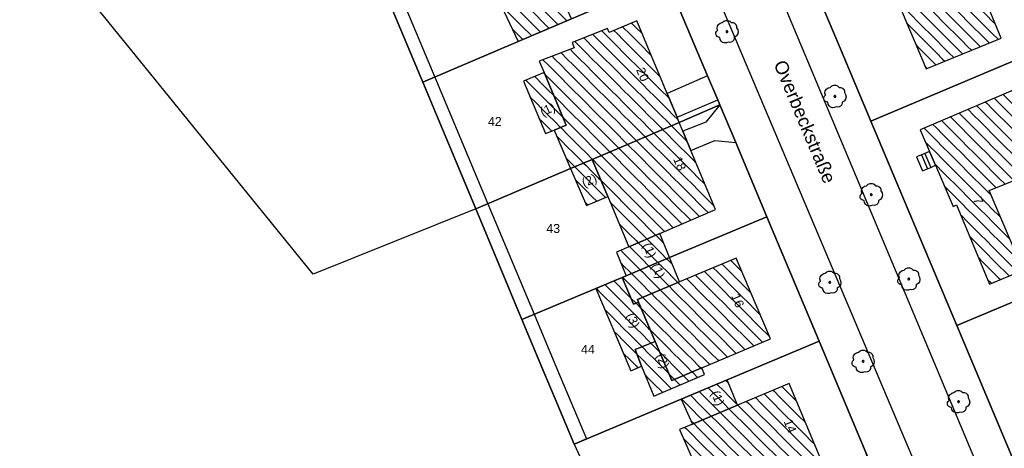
# Model space of a CAD drawing. Extents: x 32394465 to 32399599, y 5706239 to 5708675.
# Tile 7 of 40: x 32394893 to 32395004, y 5706848 to 5706896. Entities that reach past the tile are written whole.
import ezdxf
from ezdxf.enums import TextEntityAlignment as Align

# ---------------------------------------------------------------- set-up
doc = ezdxf.new("R2010")
doc.units = 0
doc.linetypes.add('LT00000', pattern=[0])
for name, color, linetype, lineweight in [('Baumstandorte', 250, 'LT00000', 18), ('BauwerkeSiedlung_Umring', 250, 'LT00000', 18), ('BauwerkeVerkehr_Umring', 250, 'LT00000', 18), ('Flurstueck_Umring', 250, 'LT00000', 18), ('Flurstuecksnummer', 250, 'LT00000', 18), ('Gebaeude_Fuellung', 250, 'LT00000', 18), ('Gebaeude_Umring', 250, 'LT00000', 18), ('GebaeudeHausnummer', 250, 'LT00000', 18), ('GebaeudePseudonummer', 250, 'LT00000', 18), ('LagebezeichnungStrasseWeg', 250, 'LT00000', 18), ('NutzungSiedlung_Umring', 250, 'LT00000', 18), ('NutzungVerkehr_Umring', 250, 'LT00000', 18)]:
    doc.layers.add(name, color=color, linetype=linetype, lineweight=lineweight)
doc.styles.add('TS100', font='arial.ttf', dxfattribs={"height": 0.2})
pattern_1 = [(-45, (0, 0), (0.707106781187, 0.707106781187), [1])]

# ---------------------------------------------------------------- blocks, each defined once
blk = doc.blocks.new('SYMB1123')
at = {"color": 250, "linetype": 'ByBlock', "lineweight": -3, "flags": 128}
for points in [[(-0.21, 0.409), (-0.141, 0.473), (-0.053, 0.506), (0.04, 0.506), (0.127, 0.473), (0.196, 0.409)], [(-0.21, 0.409), (-0.141, 0.473), (-0.053, 0.506), (0.04, 0.506), (0.127, 0.473), (0.196, 0.409)], [(-0.323, -0.263), (-0.385, -0.251), (-0.439, -0.218), (-0.478, -0.168), (-0.497, -0.108), (-0.494, -0.044), (-0.468, 0.014), (-0.424, 0.059)], [(-0.323, -0.263), (-0.385, -0.251), (-0.439, -0.218), (-0.478, -0.168), (-0.497, -0.108), (-0.494, -0.044), (-0.468, 0.014), (-0.424, 0.059)], [(-0.424, 0.059), (-0.446, 0.153), (-0.431, 0.248), (-0.381, 0.33), (-0.303, 0.387), (-0.21, 0.409)], [(-0.424, 0.059), (-0.446, 0.153), (-0.431, 0.248), (-0.381, 0.33), (-0.303, 0.387), (-0.21, 0.409)], [(0.196, 0.409), (0.275, 0.41), (0.348, 0.38), (0.404, 0.325), (0.434, 0.252), (0.433, 0.173)], [(0.196, 0.409), (0.275, 0.41), (0.348, 0.38), (0.404, 0.325), (0.434, 0.252), (0.433, 0.173)], [(0.433, 0.173), (0.488, 0.084), (0.505, -0.019), (0.481, -0.121), (0.42, -0.207), (0.332, -0.263)], [(0.433, 0.173), (0.488, 0.084), (0.505, -0.019), (0.481, -0.121), (0.42, -0.207), (0.332, -0.263)], [(0.061, -0.47), (-0.02, -0.505), (-0.109, -0.508), (-0.193, -0.481), (-0.262, -0.426), (-0.307, -0.35), (-0.323, -0.263)], [(0.061, -0.47), (-0.02, -0.505), (-0.109, -0.508), (-0.193, -0.481), (-0.262, -0.426), (-0.307, -0.35), (-0.323, -0.263)], [(0.332, -0.263), (0.329, -0.331), (0.302, -0.394), (0.256, -0.444), (0.195, -0.476), (0.128, -0.485), (0.061, -0.47)], [(0.332, -0.263), (0.329, -0.331), (0.302, -0.394), (0.256, -0.444), (0.195, -0.476), (0.128, -0.485), (0.061, -0.47)]]:
    blk.add_lwpolyline(points, dxfattribs=at)
at = {"color": 250, "linetype": 'ByBlock', "lineweight": 18, "flags": 128}
for points in [[(-0.21, 0.409), (-0.141, 0.473), (-0.053, 0.506), (0.04, 0.506), (0.127, 0.473), (0.196, 0.409)], [(-0.323, -0.263), (-0.385, -0.251), (-0.439, -0.218), (-0.478, -0.168), (-0.497, -0.108), (-0.494, -0.044), (-0.468, 0.014), (-0.424, 0.059)], [(-0.424, 0.059), (-0.446, 0.153), (-0.431, 0.248), (-0.381, 0.33), (-0.303, 0.387), (-0.21, 0.409)], [(0.196, 0.409), (0.275, 0.41), (0.348, 0.38), (0.404, 0.325), (0.434, 0.252), (0.433, 0.173)], [(0.433, 0.173), (0.488, 0.084), (0.505, -0.019), (0.481, -0.121), (0.42, -0.207), (0.332, -0.263)], [(0.061, -0.47), (-0.02, -0.505), (-0.109, -0.508), (-0.193, -0.481), (-0.262, -0.426), (-0.307, -0.35), (-0.323, -0.263)], [(0.332, -0.263), (0.329, -0.331), (0.302, -0.394), (0.256, -0.444), (0.195, -0.476), (0.128, -0.485), (0.061, -0.47)]]:
    blk.add_lwpolyline(points, dxfattribs=at)
at = {"color": 250, "linetype": 'ByBlock', "lineweight": -3, "flags": 128}
blk.add_lwpolyline([(0.04, 0), (0.038, 0.014), (0.031, 0.026), (0.02, 0.035), (0.007, 0.039), (-0.007, 0.039), (-0.02, 0.035), (-0.031, 0.026), (-0.038, 0.014), (-0.04, 0), (-0.038, -0.014), (-0.031, -0.026), (-0.02, -0.035), (-0.007, -0.039), (0.007, -0.039), (0.02, -0.035), (0.031, -0.026), (0.038, -0.014), (0.04, 0)], close=True, dxfattribs=at)
blk.add_lwpolyline([(0.04, 0), (0.038, 0.014), (0.031, 0.026), (0.02, 0.035), (0.007, 0.039), (-0.007, 0.039), (-0.02, 0.035), (-0.031, 0.026), (-0.038, 0.014), (-0.04, 0), (-0.038, -0.014), (-0.031, -0.026), (-0.02, -0.035), (-0.007, -0.039), (0.007, -0.039), (0.02, -0.035), (0.031, -0.026), (0.038, -0.014), (0.04, 0)], close=True, dxfattribs=at)
at = {"color": 250, "linetype": 'ByBlock', "lineweight": 18, "flags": 128}
blk.add_lwpolyline([(0.04, 0), (0.038, 0.014), (0.031, 0.026), (0.02, 0.035), (0.007, 0.039), (-0.007, 0.039), (-0.02, 0.035), (-0.031, 0.026), (-0.038, 0.014), (-0.04, 0), (-0.038, -0.014), (-0.031, -0.026), (-0.02, -0.035), (-0.007, -0.039), (0.007, -0.039), (0.02, -0.035), (0.031, -0.026), (0.038, -0.014), (0.04, 0)], close=True, dxfattribs=at)

msp = doc.modelspace()

# ---------------------------------------------------------------- hatches: boundary and pattern name
at = {"layer": 'Gebaeude_Fuellung', "linetype": 'Continuous', "lineweight": 25}
h = msp.add_hatch(dxfattribs=at)
h.set_pattern_fill('LT_0', color=255, angle=-45, style=0, pattern_type=2)
h.set_pattern_definition(pattern_1)
h.paths.add_polyline_path([(32395000.681, 5706901.281), (32395003.529, 5706894.322), (32394995.045, 5706890.833), (32394990.999, 5706900.474), (32394989.786, 5706903.355), (32394995.843, 5706905.808), (32394998.411, 5706906.839), (32394998.966, 5706905.482), (32395000.245, 5706906.003), (32395000.974, 5706906.3), (32395001.621, 5706906.564), (32395002.422, 5706906.889), (32395002.85, 5706907.064), (32395004.713, 5706904.656)])
h = msp.add_hatch(dxfattribs=at)
h.set_pattern_fill('LT_0', color=255, angle=-45, style=0, pattern_type=2)
h.set_pattern_definition(pattern_1)
h.paths.add_polyline_path([(32394953.347, 5706900.066), (32394947.621, 5706897.499), (32394947.332, 5706897.366), (32394948.96, 5706893.924), (32394954.967, 5706896.476), (32394953.749, 5706899.173)])
h = msp.add_hatch(dxfattribs=at)
h.set_pattern_fill('LT_0', color=255, angle=-45, style=0, pattern_type=2)
h.set_pattern_definition(pattern_1)
h.paths.add_polyline_path([(32394957.299, 5706880.62), (32394954.849, 5706879.578), (32394953.004, 5706883.932), (32394954.357, 5706884.503), (32394951.87, 5706890.417), (32394951.327, 5706891.71), (32394955.288, 5706893.229), (32394955.06, 5706893.813), (32394959.054, 5706895.398), (32394959.232, 5706894.96), (32394962.342, 5706896.263), (32394965.773, 5706888.076), (32394966.902, 5706885.381), (32394967.142, 5706884.806)])
h = msp.add_hatch(dxfattribs=at)
h.set_pattern_fill('LT_0', color=255, angle=-45, style=0, pattern_type=2)
h.set_pattern_definition(pattern_1)
h.paths.add_polyline_path([(32394949.56, 5706889.447), (32394952.043, 5706883.528), (32394953.004, 5706883.932), (32394954.357, 5706884.503), (32394951.87, 5706890.417)])
h = msp.add_hatch(dxfattribs=at)
h.set_pattern_fill('LT_0', color=255, angle=-45, style=0, pattern_type=2)
h.set_pattern_definition(pattern_1)
h.paths.add_polyline_path([(32395002.17, 5706877.098), (32395006.044, 5706868.127), (32395002.228, 5706866.538), (32394998.501, 5706875.477), (32394998.117, 5706875.314), (32394996.112, 5706879.953), (32394995.433, 5706881.521), (32394994.379, 5706883.96), (32395008.457, 5706889.925), (32395010.153, 5706885.918), (32395010.536, 5706885.01), (32395010.762, 5706884.476), (32395010.91, 5706884.128), (32395011.077, 5706883.733), (32395012.166, 5706881.15)])
h = msp.add_hatch(dxfattribs=at)
h.set_pattern_fill('LT_0', color=255, angle=-45, style=0, pattern_type=2)
h.set_pattern_definition(pattern_1)
h.paths.add_polyline_path([(32394964.961, 5706872.258), (32394961.466, 5706870.749), (32394959.071, 5706876.439), (32394957.299, 5706880.62), (32394967.142, 5706884.806), (32394967.562, 5706883.812), (32394968.472, 5706881.637), (32394971.262, 5706874.98)])
h = msp.add_hatch(dxfattribs=at)
h.set_pattern_fill('LT_0', color=255, angle=-45, style=0, pattern_type=2)
h.set_pattern_definition(pattern_1)
h.paths.add_polyline_path([(32394956.662, 5706875.409), (32394954.849, 5706879.578), (32394957.299, 5706880.62), (32394959.071, 5706876.439)])
h = msp.add_hatch(dxfattribs=at)
h.set_pattern_fill('LT_0', color=255, angle=-45, style=0, pattern_type=2)
h.set_pattern_definition(pattern_1)
h.paths.add_polyline_path([(32394961.154, 5706867.495), (32394960.043, 5706870.152), (32394961.466, 5706870.749), (32394964.961, 5706872.258), (32394966.052, 5706869.546)])
h = msp.add_hatch(dxfattribs=at)
h.set_pattern_fill('LT_0', color=255, angle=-45, style=0, pattern_type=2)
h.set_pattern_definition(pattern_1)
h.paths.add_polyline_path([(32394961.154, 5706867.495), (32394960.698, 5706867.305), (32394961.97, 5706864.268), (32394962.56, 5706864.515), (32394962.432, 5706864.821), (32394967.197, 5706866.811), (32394966.052, 5706869.546)])
h = msp.add_hatch(dxfattribs=at)
h.set_pattern_fill('LT_0', color=255, angle=-45, style=0, pattern_type=2)
h.set_pattern_definition(pattern_1)
h.paths.add_polyline_path([(32394969.691, 5706857.08), (32394966.299, 5706855.648), (32394964.439, 5706860.055), (32394962.56, 5706864.515), (32394962.432, 5706864.821), (32394967.197, 5706866.811), (32394973.603, 5706869.483), (32394977.454, 5706860.358)])
h = msp.add_hatch(dxfattribs=at)
h.set_pattern_fill('LT_0', color=255, angle=-45, style=0, pattern_type=2)
h.set_pattern_definition(pattern_1)
h.paths.add_polyline_path([(32394961.97, 5706864.268), (32394960.698, 5706867.305), (32394957.732, 5706866.063), (32394961.689, 5706856.765), (32394962.898, 5706857.278), (32394962.151, 5706859.143), (32394964.439, 5706860.055), (32394962.56, 5706864.515)])
h = msp.add_hatch(dxfattribs=at)
h.set_pattern_fill('LT_0', color=255, angle=-45, style=0, pattern_type=2)
h.set_pattern_definition(pattern_1)
h.paths.add_polyline_path([(32394964.261, 5706853.901), (32394962.898, 5706857.278), (32394962.151, 5706859.143), (32394964.439, 5706860.055), (32394966.299, 5706855.648), (32394969.691, 5706857.08), (32394970.002, 5706856.348)])
h = msp.add_hatch(dxfattribs=at)
h.set_pattern_fill('LT_0', color=255, angle=-45, style=0, pattern_type=2)
h.set_pattern_definition(pattern_1)
h.paths.add_polyline_path([(32394973.751, 5706852.88), (32394968.666, 5706850.745), (32394967.194, 5706850.127), (32394970.154, 5706843.349), (32394971.733, 5706839.739), (32394975.722, 5706841.484), (32394975.055, 5706843.01), (32394983.235, 5706846.58), (32394979.575, 5706855.32)])
h = msp.add_hatch(dxfattribs=at)
h.set_pattern_fill('LT_0', color=255, angle=-45, style=0, pattern_type=2)
h.set_pattern_definition(pattern_1)
h.paths.add_polyline_path([(32394968.666, 5706850.745), (32394967.379, 5706853.561), (32394972.554, 5706855.732), (32394973.751, 5706852.88)])

# ---------------------------------------------------------------- linework, layer by layer
at = {"layer": 'BauwerkeSiedlung_Umring', "color": 255, "lineweight": 25}
for p, q in [((32394994.535, 5706881.131), (32394995.213, 5706879.564)), ((32394994.893, 5706881.287), (32394995.572, 5706879.719))]:
    msp.add_line(p, q, dxfattribs=at)
at = {"layer": 'BauwerkeSiedlung_Umring', "color": 255, "lineweight": 25, "flags": 128}
for points in [[(32394955.269, 5706848.481), (32394953.132, 5706853.58), (32394951.9, 5706856.52), (32394949.368, 5706862.561), (32394944.144, 5706875.025), (32394938.148, 5706889.332), (32394933.779, 5706899.756), (32394929.648, 5706909.613), (32394936.263, 5706912.394), (32394938.796, 5706913.459), (32394939.3774, 5706912.0762), (32394936.8444, 5706911.0112), (32394931.6106, 5706908.8109), (32394935.1624, 5706900.3358), (32394939.5314, 5706889.9118), (32394945.5274, 5706875.6048), (32394950.7514, 5706863.1408), (32394953.2834, 5706857.0998), (32394954.5154, 5706854.1598), (32394956.6524, 5706849.0608), (32394955.269, 5706848.481)], [(32394971.501, 5706887.354), (32394970.361, 5706890.039), (32394965.773, 5706888.076), (32394966.902, 5706885.381), (32394971.501, 5706887.354)], [(32394971.75, 5706886.766), (32394970.139, 5706884.823), (32394967.562, 5706883.812), (32394968.472, 5706881.637), (32394971.171, 5706882.739), (32394973.536, 5706882.518), (32394971.75, 5706886.766)], [(32394995.213, 5706879.564), (32394995.572, 5706879.719), (32394996.112, 5706879.953), (32394995.433, 5706881.521), (32394994.893, 5706881.287), (32394994.535, 5706881.131), (32394993.987, 5706880.894), (32394994.664, 5706879.327), (32394995.213, 5706879.564)]]:
    msp.add_lwpolyline(points, close=True, dxfattribs=at)
at = {"layer": 'BauwerkeVerkehr_Umring', "color": 255, "lineweight": 25, "flags": 128}
for points in [[(32395051.337, 5706741.361), (32395049.83, 5706745.731), (32395048.883, 5706745.582), (32395047.462, 5706745.539), (32395045.529, 5706745.843), (32395044.658, 5706746.223), (32395044.287, 5706746.406), (32395043.922, 5706746.627), (32395043.566, 5706746.887), (32395043.221, 5706747.181), (32395042.865, 5706747.536), (32395042.525, 5706747.929), (32395042.199, 5706748.362), (32395041.883, 5706748.841), (32395041.581, 5706749.36), (32395041.282, 5706749.936), (32395040.98, 5706750.58), (32395040.644, 5706751.354), (32394952.795, 5706960.53), (32394952.396, 5706961.502), (32394952.26, 5706961.866), (32394952.146, 5706962.201), (32394952.046, 5706962.53), (32394951.966, 5706962.843), (32394951.903, 5706963.146), (32394951.858, 5706963.44), (32394951.83, 5706963.721), (32394951.815, 5706964.01), (32394951.815, 5706964.306), (32394951.828, 5706964.609), (32394951.856, 5706964.918), (32394951.896, 5706965.232), (32394951.952, 5706965.553), (32394952.02, 5706965.879), (32394952.175, 5706966.468), (32394952.306, 5706966.883), (32394952.451, 5706967.284), (32394952.609, 5706967.668), (32394952.781, 5706968.036), (32394952.964, 5706968.388), (32394953.16, 5706968.721), (32394953.368, 5706969.038), (32394953.587, 5706969.335), (32394953.763, 5706969.551), (32394953.955, 5706969.767), (32394954.164, 5706969.988), (32394954.393, 5706970.215), (32394954.902, 5706970.68), (32394955.702, 5706971.365), (32394976.208, 5706988.844)], [(32394785.733, 5706826.985), (32394786.012, 5706828.398), (32394786.441, 5706829.44), (32394787.09, 5706830.572), (32394787.845, 5706831.651), (32394788.733, 5706832.681), (32394789.086, 5706833.14), (32394789.47, 5706833.607), (32394789.888, 5706834.084), (32394790.292, 5706834.523), (32394790.746, 5706834.996), (32394792.071, 5706836.388), (32394793.918, 5706838.182), (32394871.89, 5706902.379), (32394875.817, 5706905.397), (32394937.263, 5706956.104), (32394938.419, 5706956.992), (32394939.432, 5706957.639), (32394940.41, 5706958.121), (32394941.369, 5706958.442), (32394941.957, 5706958.564), (32394942.901, 5706958.537), (32394943.471, 5706958.47), (32394944.065, 5706958.327), (32394944.594, 5706958.164), (32394945.208, 5706957.883), (32394945.778, 5706957.53), (32394946.291, 5706957.115), (32394947.384, 5706955.882), (32394993.838, 5706846.15), (32394994.03, 5706845.647), (32394994.182, 5706845.14), (32394994.242, 5706844.888), (32394994.292, 5706844.638), (32394994.331, 5706844.391), (32394994.358, 5706844.148), (32394994.375, 5706843.91), (32394994.38, 5706843.677), (32394994.375, 5706843.45), (32394994.359, 5706843.227), (32394994.331, 5706843.011), (32394994.294, 5706842.801), (32394994.244, 5706842.598), (32394994.184, 5706842.401), (32394994.101, 5706842.181), (32394994.001, 5706841.962), (32394993.885, 5706841.746), (32394993.752, 5706841.533), (32394993.604, 5706841.323), (32394993.44, 5706841.116), (32394993.261, 5706840.913), (32394993.066, 5706840.715), (32394992.856, 5706840.521), (32394992.632, 5706840.332), (32394992.394, 5706840.15), (32394992.145, 5706839.975), (32394991.886, 5706839.807), (32394991.615, 5706839.648), (32394991.337, 5706839.5), (32394991.053, 5706839.362), (32394842.137, 5706770.669), (32394841.801, 5706770.526), (32394841.275, 5706770.32)]]:
    msp.add_lwpolyline(points, dxfattribs=at)
at = {"layer": 'Flurstueck_Umring', "color": 8, "lineweight": 25, "flags": 128}
for points in [[(32394933.338, 5706944.713), (32394933.872, 5706945.091), (32394934.45, 5706945.397), (32394935.064, 5706945.624), (32394935.702, 5706945.769), (32394936.353, 5706945.829), (32394937.007, 5706945.804), (32394937.652, 5706945.693), (32394938.278, 5706945.501), (32394938.872, 5706945.227), (32394939.425, 5706944.878), (32394939.929, 5706944.46), (32394940.372, 5706943.979), (32394945.101, 5706938.144), (32394949.688, 5706931.64), (32394954.037, 5706924.865), (32394955.038, 5706923.098), (32394956.324, 5706920.828), (32394958.015, 5706917.844), (32394958.308, 5706917.26), (32394961.556, 5706910.778), (32394964.558, 5706903.708), (32394965.694, 5706901.032), (32394970.361, 5706890.039), (32394971.501, 5706887.354), (32394971.75, 5706886.766), (32394973.536, 5706882.518), (32394977.054, 5706874.153), (32394982.965, 5706860.1), (32394988.242, 5706847.535), (32394995.185, 5706831.078), (32395002.989, 5706812.587), (32395009.598, 5706796.924), (32395016.225, 5706781.224), (32395021.718, 5706768.213), (32395022.833, 5706765.571), (32395026.15, 5706757.905), (32395031.605, 5706745.299), (32395032.055, 5706743.721), (32395036.455, 5706733.407), (32395050.289, 5706739.425), (32395050.254, 5706739.508), (32395046.971, 5706747.243), (32395041.843, 5706759.325), (32395040.49, 5706762.512), (32395035.108, 5706775.194), (32395032.742, 5706780.773), (32395032.122, 5706782.232), (32395030.644, 5706785.734), (32395029.023, 5706789.577), (32395027.397, 5706793.431), (32395024.19, 5706801.032), (32395022.608, 5706804.782), (32395020.336, 5706810.168), (32395019.026, 5706813.273), (32395017.321, 5706817.314), (32395015.634, 5706821.313), (32395011.283, 5706831.624), (32395009.508, 5706835.832), (32395007.076, 5706841.596), (32395006.651, 5706842.603), (32395005.088, 5706846.308), (32394998.523, 5706861.869), (32394988.809, 5706884.935), (32394985.253, 5706893.376), (32394983.613, 5706897.271), (32394981.037, 5706903.387), (32394979.205, 5706907.738), (32394975.904, 5706915.575), (32394967.351, 5706935.887), (32394964.462, 5706942.746), (32394957.091, 5706960.248), (32394956.885, 5706960.839), (32394956.754, 5706961.45), (32394956.701, 5706962.073), (32394956.726, 5706962.698), (32394956.828, 5706963.315), (32394957.007, 5706963.914), (32394957.259, 5706964.486), (32394957.581, 5706965.023), (32394957.967, 5706965.514), (32394958.412, 5706965.954), (32394933.338, 5706944.713)], [(32394981.037, 5706903.387), (32394983.613, 5706897.271), (32394985.253, 5706893.376), (32394988.809, 5706884.935), (32395034.786, 5706904.363), (32395035.724, 5706904.759), (32395034.89, 5706906.52), (32395027.154, 5706922.865), (32395027.133, 5706922.91), (32395026.216, 5706922.522), (32394994.488, 5706909.084), (32394988.454, 5706906.528), (32394985.223, 5706905.16), (32394981.037, 5706903.387)], [(32394958.015, 5706917.844), (32394956.324, 5706920.828), (32394945.7, 5706916.362), (32394941.273, 5706914.5), (32394938.796, 5706913.459), (32394936.263, 5706912.394), (32394929.648, 5706909.613), (32394933.779, 5706899.756), (32394938.148, 5706889.332), (32394948.96, 5706893.924), (32394954.967, 5706896.476), (32394965.694, 5706901.032), (32394964.558, 5706903.708), (32394961.556, 5706910.778), (32394958.308, 5706917.26), (32394958.015, 5706917.844)], [(32394988.809, 5706884.935), (32394998.523, 5706861.869), (32395004.619, 5706864.445), (32395006.99, 5706865.447), (32395010.912, 5706867.104), (32395046.439, 5706882.115), (32395040.869, 5706893.886), (32395035.724, 5706904.759), (32395034.786, 5706904.363), (32394988.809, 5706884.935)], [(32394938.148, 5706889.332), (32394944.144, 5706875.025), (32394954.849, 5706879.578), (32394957.299, 5706880.62), (32394967.142, 5706884.806), (32394971.75, 5706886.766), (32394971.501, 5706887.354), (32394970.361, 5706890.039), (32394965.694, 5706901.032), (32394954.967, 5706896.476), (32394948.96, 5706893.924), (32394938.148, 5706889.332)], [(32394944.144, 5706875.025), (32394949.368, 5706862.561), (32394957.732, 5706866.063), (32394960.698, 5706867.305), (32394961.154, 5706867.495), (32394966.052, 5706869.546), (32394977.054, 5706874.153), (32394973.536, 5706882.518), (32394971.75, 5706886.766), (32394967.142, 5706884.806), (32394957.299, 5706880.62), (32394954.849, 5706879.578), (32394944.144, 5706875.025)], [(32394998.523, 5706861.869), (32395005.088, 5706846.308), (32395013.676, 5706849.945), (32395015.035, 5706850.52), (32395024.988, 5706854.735), (32395026.974, 5706855.576), (32395053.652, 5706866.874), (32395052.849, 5706868.571), (32395046.833, 5706881.284), (32395046.439, 5706882.115), (32395010.912, 5706867.104), (32395006.99, 5706865.447), (32395004.619, 5706864.445), (32394998.523, 5706861.869)], [(32394949.368, 5706862.561), (32394951.9, 5706856.52), (32394953.132, 5706853.58), (32394955.269, 5706848.481), (32394967.379, 5706853.561), (32394972.554, 5706855.732), (32394982.965, 5706860.1), (32394977.054, 5706874.153), (32394966.052, 5706869.546), (32394961.154, 5706867.495), (32394960.698, 5706867.305), (32394957.732, 5706866.063), (32394949.368, 5706862.561)], [(32394955.269, 5706848.481), (32394963.03, 5706831.642), (32394986.234, 5706842.349), (32394986.77, 5706842.649), (32394987.254, 5706843.028), (32394987.674, 5706843.476), (32394988.022, 5706843.982), (32394988.288, 5706844.536), (32394988.464, 5706845.124), (32394988.548, 5706845.733), (32394988.539, 5706846.347), (32394988.436, 5706846.952), (32394988.242, 5706847.535), (32394982.965, 5706860.1), (32394972.554, 5706855.732), (32394967.379, 5706853.561), (32394955.269, 5706848.481)]]:
    msp.add_lwpolyline(points, close=True, dxfattribs=at)
at = {"layer": 'Gebaeude_Umring', "color": 255, "lineweight": 25, "flags": 128}
for points in [[(32394998.411, 5706906.839), (32394995.843, 5706905.808), (32394989.786, 5706903.355), (32394990.999, 5706900.474), (32394995.045, 5706890.833), (32395003.529, 5706894.322), (32395000.681, 5706901.281), (32395004.713, 5706904.656), (32395002.85, 5706907.064), (32395002.422, 5706906.889), (32395001.621, 5706906.564), (32395000.974, 5706906.3), (32395000.245, 5706906.003), (32394998.966, 5706905.482), (32394998.411, 5706906.839)], [(32394947.332, 5706897.366), (32394948.96, 5706893.924), (32394954.967, 5706896.476), (32394953.749, 5706899.173), (32394953.347, 5706900.066), (32394947.621, 5706897.499), (32394947.332, 5706897.366)], [(32394953.004, 5706883.932), (32394954.849, 5706879.578), (32394957.299, 5706880.62), (32394967.142, 5706884.806), (32394966.902, 5706885.381), (32394965.773, 5706888.076), (32394962.342, 5706896.263), (32394959.232, 5706894.96), (32394959.054, 5706895.398), (32394955.06, 5706893.813), (32394955.288, 5706893.229), (32394951.327, 5706891.71), (32394951.87, 5706890.417), (32394954.357, 5706884.503), (32394953.004, 5706883.932)], [(32394949.56, 5706889.447), (32394952.043, 5706883.528), (32394953.004, 5706883.932), (32394954.357, 5706884.503), (32394951.87, 5706890.417), (32394949.56, 5706889.447)], [(32394994.379, 5706883.96), (32394995.433, 5706881.521), (32394996.112, 5706879.953), (32394998.117, 5706875.314), (32394998.501, 5706875.477), (32395002.228, 5706866.538), (32395006.044, 5706868.127), (32395002.17, 5706877.098), (32395012.166, 5706881.15), (32395011.077, 5706883.733), (32395010.91, 5706884.128), (32395010.762, 5706884.476), (32395010.536, 5706885.01), (32395010.153, 5706885.918), (32395008.457, 5706889.925), (32394994.379, 5706883.96)], [(32394957.299, 5706880.62), (32394959.071, 5706876.439), (32394961.466, 5706870.749), (32394964.961, 5706872.258), (32394971.262, 5706874.98), (32394968.472, 5706881.637), (32394967.562, 5706883.812), (32394967.142, 5706884.806), (32394957.299, 5706880.62)], [(32394957.299, 5706880.62), (32394954.849, 5706879.578), (32394956.662, 5706875.409), (32394959.071, 5706876.439), (32394957.299, 5706880.62)], [(32394960.043, 5706870.152), (32394961.154, 5706867.495), (32394966.052, 5706869.546), (32394964.961, 5706872.258), (32394961.466, 5706870.749), (32394960.043, 5706870.152)], [(32394967.197, 5706866.811), (32394966.052, 5706869.546), (32394961.154, 5706867.495), (32394960.698, 5706867.305), (32394961.97, 5706864.268), (32394962.56, 5706864.515), (32394962.432, 5706864.821), (32394967.197, 5706866.811)], [(32394962.56, 5706864.515), (32394964.439, 5706860.055), (32394966.299, 5706855.648), (32394969.691, 5706857.08), (32394977.454, 5706860.358), (32394973.603, 5706869.483), (32394967.197, 5706866.811), (32394962.432, 5706864.821), (32394962.56, 5706864.515)], [(32394960.698, 5706867.305), (32394957.732, 5706866.063), (32394961.689, 5706856.765), (32394962.898, 5706857.278), (32394962.151, 5706859.143), (32394964.439, 5706860.055), (32394962.56, 5706864.515), (32394961.97, 5706864.268), (32394960.698, 5706867.305)], [(32394962.898, 5706857.278), (32394964.261, 5706853.901), (32394970.002, 5706856.348), (32394969.691, 5706857.08), (32394966.299, 5706855.648), (32394964.439, 5706860.055), (32394962.151, 5706859.143), (32394962.898, 5706857.278)], [(32394967.194, 5706850.127), (32394970.154, 5706843.349), (32394971.733, 5706839.739), (32394975.722, 5706841.484), (32394975.055, 5706843.01), (32394983.235, 5706846.58), (32394979.575, 5706855.32), (32394973.751, 5706852.88), (32394968.666, 5706850.745), (32394967.194, 5706850.127)], [(32394967.379, 5706853.561), (32394968.666, 5706850.745), (32394973.751, 5706852.88), (32394972.554, 5706855.732), (32394967.379, 5706853.561)]]:
    msp.add_lwpolyline(points, close=True, dxfattribs=at)
at = {"layer": 'NutzungSiedlung_Umring', "color": 255, "lineweight": 25, "flags": 128}
for points in [[(32395046.439, 5706882.115), (32395040.869, 5706893.886), (32395035.724, 5706904.759), (32395034.89, 5706906.52), (32395039.335, 5706908.621), (32395050.98, 5706914.126), (32395076.631, 5706926.253), (32395068.934, 5706942.511), (32395065.546, 5706949.665), (32395063.825, 5706953.301), (32395061.546, 5706952.237), (32395060.345, 5706951.676), (32395059.711, 5706951.38), (32395059.187, 5706951.135), (32395047.851, 5706945.844), (32395022.896, 5706934.197), (32395021.991, 5706933.774), (32395025.38, 5706926.615), (32395027.133, 5706922.91), (32395026.216, 5706922.522), (32394994.488, 5706909.084), (32394988.454, 5706906.528), (32394985.223, 5706905.16), (32394981.037, 5706903.387), (32394983.613, 5706897.271), (32394985.253, 5706893.376), (32394988.809, 5706884.935), (32394998.523, 5706861.869), (32395005.088, 5706846.308), (32395006.651, 5706842.603), (32395007.076, 5706841.596), (32395009.508, 5706835.832), (32395011.283, 5706831.624), (32395015.634, 5706821.313), (32395017.321, 5706817.314), (32395019.026, 5706813.273), (32395020.336, 5706810.168), (32395022.608, 5706804.782), (32395024.19, 5706801.032), (32395027.397, 5706793.431), (32395029.023, 5706789.577), (32395030.644, 5706785.734), (32395032.122, 5706782.232), (32395032.742, 5706780.773), (32395035.108, 5706775.194), (32395050.276, 5706780.933), (32395068.955, 5706788.001), (32395087.633, 5706795.07), (32395087.112, 5706796.172), (32395083.608, 5706803.575), (32395080.155, 5706810.872), (32395073.361, 5706825.229), (32395086.969, 5706831.683), (32395093.881, 5706834.961), (32395115.093, 5706845.02), (32395109.074, 5706857.731), (32395104.686, 5706855.654), (32395092.016, 5706849.655), (32395090.242, 5706848.815), (32395088.237, 5706847.866), (32395084.56, 5706846.125), (32395067.332, 5706837.969), (32395067.161, 5706838.33), (32395064.857, 5706843.198), (32395060.601, 5706852.191), (32395059.69, 5706854.116), (32395101.418, 5706873.901), (32395094.577, 5706888.35), (32395088.595, 5706900.985), (32395069.462, 5706891.959), (32395064.381, 5706889.562), (32395046.833, 5706881.284), (32395046.439, 5706882.115)], [(32394977.054, 5706874.153), (32394973.536, 5706882.518), (32394971.75, 5706886.766), (32394971.501, 5706887.354), (32394970.361, 5706890.039), (32394965.694, 5706901.032), (32394964.558, 5706903.708), (32394961.556, 5706910.778), (32394958.308, 5706917.26), (32394958.015, 5706917.844), (32394956.324, 5706920.828), (32394945.7, 5706916.362), (32394941.273, 5706914.5), (32394938.796, 5706913.459), (32394936.263, 5706912.394), (32394929.648, 5706909.613), (32394933.779, 5706899.756), (32394938.148, 5706889.332), (32394944.144, 5706875.025), (32394925.763, 5706867.658), (32394901.098, 5706898.023), (32394897.292, 5706902.708), (32394891.065, 5706910.375), (32394877.058, 5706898.996), (32394871.299, 5706894.319), (32394862.877, 5706887.478), (32394860.453, 5706885.509), (32394849.208, 5706876.375), (32394837.459, 5706866.832), (32394825.22, 5706856.89), (32394851.146, 5706824.974), (32394841.512, 5706818.713), (32394847.159, 5706806.702), (32394858.192, 5706783.235), (32394869.535, 5706788.474), (32394870.091, 5706788.731), (32394872.269, 5706789.736), (32394878.156, 5706792.455), (32394880.044, 5706793.328), (32394896.28, 5706800.807), (32394910.931, 5706807.57), (32394924.097, 5706813.647), (32394934.189, 5706818.334), (32394944.862, 5706823.258), (32394963.03, 5706831.642), (32394986.234, 5706842.349), (32394986.77, 5706842.649), (32394987.254, 5706843.028), (32394987.674, 5706843.476), (32394988.022, 5706843.982), (32394988.288, 5706844.536), (32394988.464, 5706845.124), (32394988.548, 5706845.733), (32394988.539, 5706846.347), (32394988.436, 5706846.952), (32394988.242, 5706847.535), (32394982.965, 5706860.1), (32394977.054, 5706874.153)]]:
    msp.add_lwpolyline(points, close=True, dxfattribs=at)
at = {"layer": 'NutzungVerkehr_Umring', "color": 255, "lineweight": 25, "flags": 128}
msp.add_lwpolyline([(32394933.338, 5706944.713), (32394933.872, 5706945.091), (32394934.45, 5706945.397), (32394935.064, 5706945.624), (32394935.702, 5706945.769), (32394936.353, 5706945.829), (32394937.007, 5706945.804), (32394937.652, 5706945.693), (32394938.278, 5706945.501), (32394938.872, 5706945.227), (32394939.425, 5706944.878), (32394939.929, 5706944.46), (32394940.372, 5706943.979), (32394945.101, 5706938.144), (32394949.688, 5706931.64), (32394954.037, 5706924.865), (32394955.038, 5706923.098), (32394956.324, 5706920.828), (32394958.015, 5706917.844), (32394958.308, 5706917.26), (32394961.556, 5706910.778), (32394964.558, 5706903.708), (32394965.694, 5706901.032), (32394970.361, 5706890.039), (32394971.501, 5706887.354), (32394971.75, 5706886.766), (32394973.536, 5706882.518), (32394977.054, 5706874.153), (32394982.965, 5706860.1), (32394988.242, 5706847.535), (32394995.185, 5706831.078), (32395002.989, 5706812.587), (32395009.598, 5706796.924), (32395016.225, 5706781.224), (32395021.718, 5706768.213), (32395022.833, 5706765.571), (32395026.15, 5706757.905), (32395031.605, 5706745.299), (32395032.055, 5706743.721), (32395036.455, 5706733.407), (32395050.289, 5706739.425), (32395050.254, 5706739.508), (32395046.971, 5706747.243), (32395041.843, 5706759.325), (32395040.49, 5706762.512), (32395035.108, 5706775.194), (32395032.742, 5706780.773), (32395032.122, 5706782.232), (32395030.644, 5706785.734), (32395029.023, 5706789.577), (32395027.397, 5706793.431), (32395024.19, 5706801.032), (32395022.608, 5706804.782), (32395020.336, 5706810.168), (32395019.026, 5706813.273), (32395017.321, 5706817.314), (32395015.634, 5706821.313), (32395011.283, 5706831.624), (32395009.508, 5706835.832), (32395007.076, 5706841.596), (32395006.651, 5706842.603), (32395005.088, 5706846.308), (32394998.523, 5706861.869), (32394988.809, 5706884.935), (32394985.253, 5706893.376), (32394983.613, 5706897.271), (32394981.037, 5706903.387), (32394979.205, 5706907.738), (32394975.904, 5706915.575), (32394967.351, 5706935.887), (32394964.462, 5706942.746), (32394957.091, 5706960.248), (32394956.885, 5706960.839), (32394956.754, 5706961.45), (32394956.701, 5706962.073), (32394956.726, 5706962.698), (32394956.828, 5706963.315), (32394957.007, 5706963.914), (32394957.259, 5706964.486), (32394957.581, 5706965.023), (32394957.967, 5706965.514), (32394958.412, 5706965.954), (32394933.338, 5706944.713)], close=True, dxfattribs=at)

# ---------------------------------------------------------------- block references
at = {"layer": 'Baumstandorte', "color": 255, "xscale": 2.5, "yscale": 2.5, "zscale": 2.5}
for p in [(32394972.54, 5706895.04), (32394984.74, 5706887.73), (32394988.85, 5706876.63), (32394984.17, 5706866.74), (32394993.1, 5706867.11), (32394987.94, 5706857.83), (32394998.72, 5706853.27)]:
    msp.add_blockref('SYMB1123', p, dxfattribs=at)

# ---------------------------------------------------------------- texts
at = {"layer": 'Flurstuecksnummer', "color": 8, "lineweight": 25, "style": 'TS100', "width": 1.001073}
for s, p, p2 in [('42', (32394945.5272, 5706884.409), (32394947.0828, 5706884.409)), ('43', (32394952.1272, 5706872.326), (32394953.6828, 5706872.326)), ('44', (32394956.0462, 5706858.682), (32394957.6018, 5706858.682))]:
    msp.add_text(s, height=1, dxfattribs=at).set_placement(p, p2, align=Align.FIT)
at = {"layer": 'GebaeudeHausnummer', "color": 255, "lineweight": 25, "style": 'TS100', "width": 1.001073}
for s, rotation, p, p2 in [('20', 292.800347, (32394962.2524, 5706890.7426), (32394962.8552, 5706889.3085)), ('18', 292.78308, (32394966.4427, 5706880.6674), (32394967.045, 5706879.2332)), ('7', 292.663989, (32395000.3325, 5706876.1337), (32395000.6322, 5706875.416)), ('16', 292.872802, (32394973.0002, 5706865.2081), (32394973.6048, 5706863.7748)), ('14', 292.485749, (32394978.9316, 5706851.0523), (32394979.5266, 5706849.615))]:
    msp.add_text(s, height=1, rotation=rotation, dxfattribs=at).set_placement(p, p2, align=Align.FIT)
at = {"layer": 'GebaeudePseudonummer', "color": 255, "lineweight": 25, "style": 'TS100', "width": 0.992431}
for s, rotation, p, p2 in [('(1)', 24.392242, (32394951.7022, 5706885.4728), (32394953.2454, 5706886.1726)), ('(2)', 23.316372, (32394956.395, 5706877.4642), (32394957.9511, 5706878.1349)), ('(1)', 291.703282, (32394963.023, 5706870.9751), (32394963.6496, 5706869.4007)), ('(1)', 292.893784, (32394964.0048, 5706868.6422), (32394964.664, 5706867.0812)), ('(3)', 293.054239, (32394961.1409, 5706863.0373), (32394961.8045, 5706861.4781)), ('(2)', 292.226038, (32394964.5127, 5706858.4737), (32394965.1537, 5706856.9051)), ('(1)', 293.360451, (32394970.7084, 5706854.2613), (32394971.3803, 5706852.7057))]:
    msp.add_text(s, height=1, rotation=rotation, dxfattribs=at).set_placement(p, p2, align=Align.FIT)
at = {"layer": 'LagebezeichnungStrasseWeg', "color": 255, "lineweight": 25, "style": 'TS100', "width": 0.995134}
msp.add_text('Overbeckstraße', height=1.5, rotation=292.782096, dxfattribs=at).set_placement((32394977.794, 5706891.4251), (32394983.5379, 5706877.749), align=Align.FIT)

doc.saveas('drawing.dxf')
